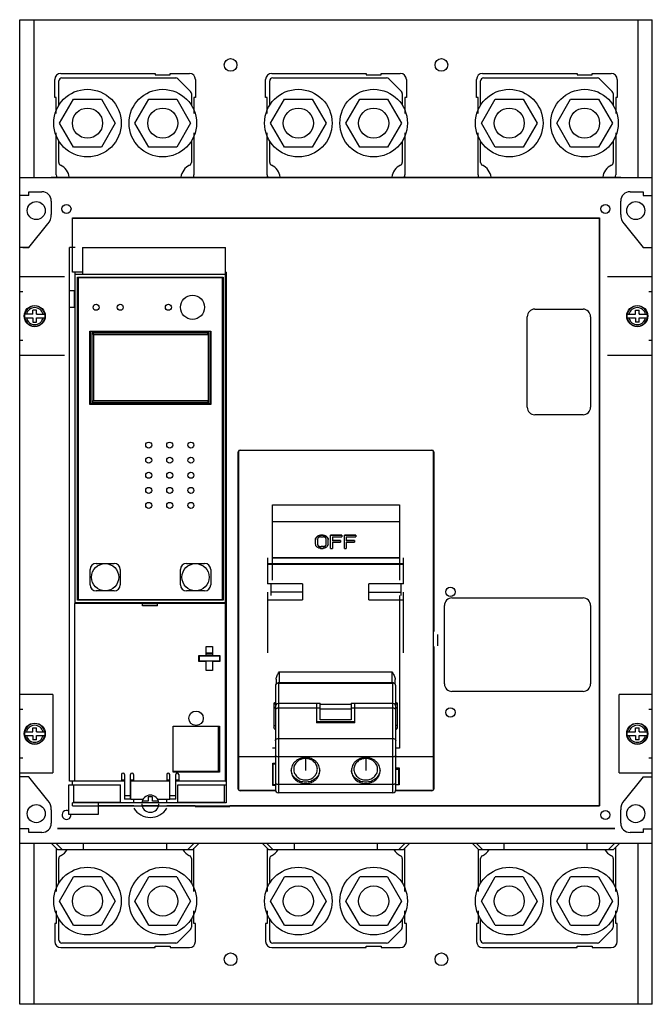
# Model space of a CAD drawing. Header units: millimetres. Extents: x 34 to 244, y 27 to 354.
import ezdxf

# ---------------------------------------------------------------- set-up
doc = ezdxf.new("R2010")
doc.units = ezdxf.units.MM
doc.header["$LTSCALE"] = 25.021264
doc.layers.get('0').update_dxf_attribs({"linetype": 'CONTINUOUS'})
doc.layers.add('INTFCLR_48331', color=7, linetype='CONTINUOUS')

msp = doc.modelspace()

# ---------------------------------------------------------------- linework, layer by layer
at = {"color": 7, "linetype": 'Continuous'}
for p, q in [((34.23, 27.48), (34.23, 354.01)), ((34.23, 354.01), (244.23, 354.01)), ((38.92, 354.01), (38.92, 301.71)), ((239.53, 301.71), (239.53, 354.01)), ((244.23, 27.48), (244.23, 354.01)), ((45.88, 328.21), (45.88, 334.21)), ((47.23, 325.67), (47.23, 333.71)), ((47.88, 336.21), (79.23, 336.21)), ((48.23, 334.71), (86.02, 334.71)), ((79.23, 336.21), (79.23, 335.71)), ((79.23, 335.71), (84.23, 335.71)), ((84.23, 335.71), (84.23, 336.21)), ((84.23, 336.21), (90.58, 336.21)), ((86.73, 334.42), (90.94, 330.21)), ((92.58, 334.21), (92.58, 328.21)), ((115.88, 328.21), (115.88, 334.21)), ((117.23, 325.67), (117.23, 333.71)), ((117.88, 336.21), (149.23, 336.21)), ((118.23, 334.71), (156.02, 334.71)), ((149.23, 336.21), (149.23, 335.71)), ((149.23, 335.71), (154.23, 335.71)), ((154.23, 335.71), (154.23, 336.21)), ((154.23, 336.21), (160.58, 336.21)), ((156.73, 334.42), (160.94, 330.21)), ((162.58, 334.21), (162.58, 328.21)), ((185.88, 328.21), (185.88, 334.21)), ((187.23, 325.67), (187.23, 333.71)), ((187.88, 336.21), (219.23, 336.21)), ((188.23, 334.71), (226.02, 334.71)), ((219.23, 336.21), (219.23, 335.71)), ((219.23, 335.71), (224.23, 335.71)), ((224.23, 335.71), (224.23, 336.21)), ((224.23, 336.21), (230.58, 336.21)), ((226.73, 334.42), (230.94, 330.21)), ((232.58, 334.21), (232.58, 328.21)), ((46.38, 328.21), (45.88, 328.21)), ((46.38, 322.92), (46.38, 328.21)), ((47.49, 319.71), (52.11, 327.71)), ((52.11, 327.71), (61.35, 327.71)), ((61.35, 327.71), (65.97, 319.71)), ((72.49, 319.71), (77.11, 327.71)), ((77.11, 327.71), (86.35, 327.71)), ((86.35, 327.71), (90.97, 319.71)), ((91.23, 329.5), (91.23, 325.67)), ((92.08, 328.21), (92.08, 322.92)), ((92.58, 328.21), (92.08, 328.21)), ((116.38, 328.21), (115.88, 328.21)), ((116.38, 322.92), (116.38, 328.21)), ((117.49, 319.71), (122.11, 327.71)), ((122.11, 327.71), (131.35, 327.71)), ((131.35, 327.71), (135.97, 319.71)), ((142.49, 319.71), (147.11, 327.71)), ((147.11, 327.71), (156.35, 327.71)), ((156.35, 327.71), (160.97, 319.71)), ((161.23, 329.5), (161.23, 325.67)), ((162.08, 328.21), (162.08, 322.92)), ((162.58, 328.21), (162.08, 328.21)), ((186.38, 328.21), (185.88, 328.21)), ((186.38, 322.92), (186.38, 328.21)), ((187.49, 319.71), (192.11, 327.71)), ((192.11, 327.71), (201.35, 327.71)), ((201.35, 327.71), (205.97, 319.71)), ((212.5, 319.71), (217.11, 327.71)), ((217.11, 327.71), (226.35, 327.71)), ((226.35, 327.71), (230.97, 319.71)), ((231.23, 329.5), (231.23, 325.67)), ((232.08, 328.21), (232.08, 322.92)), ((232.58, 328.21), (232.08, 328.21)), ((52.11, 311.71), (47.49, 319.71)), ((65.97, 319.71), (61.35, 311.71)), ((77.11, 311.71), (72.49, 319.71)), ((90.97, 319.71), (86.35, 311.71)), ((122.11, 311.71), (117.49, 319.71)), ((135.97, 319.71), (131.35, 311.71)), ((147.11, 311.71), (142.49, 319.71)), ((160.97, 319.71), (156.35, 311.71)), ((192.11, 311.71), (187.49, 319.71)), ((205.97, 319.71), (201.35, 311.71)), ((217.11, 311.71), (212.5, 319.71)), ((230.97, 319.71), (226.35, 311.71)), ((46.38, 302.59), (46.38, 316.51)), ((47.23, 306.67), (47.23, 313.76)), ((91.23, 313.76), (91.23, 306.67)), ((92.08, 316.51), (92.08, 302.59)), ((116.38, 302.59), (116.38, 316.51)), ((117.23, 306.67), (117.23, 313.76)), ((161.23, 313.76), (161.23, 306.67)), ((162.08, 316.51), (162.08, 302.59)), ((186.38, 302.59), (186.38, 316.51)), ((187.23, 306.67), (187.23, 313.76)), ((231.23, 313.76), (231.23, 306.67)), ((232.08, 316.51), (232.08, 302.59)), ((61.35, 311.71), (52.11, 311.71)), ((86.35, 311.71), (77.11, 311.71)), ((131.35, 311.71), (122.11, 311.71)), ((156.35, 311.71), (147.11, 311.71)), ((201.35, 311.71), (192.11, 311.71)), ((226.35, 311.71), (217.11, 311.71)), ((34.23, 301.71), (244.23, 301.71)), ((44.72, 301.77), (233.72, 301.77)), ((37.24, 295.71), (34.23, 295.71)), ((37.24, 295.71), (37.24, 296.96)), ((37.24, 296.96), (41.63, 296.96)), ((236.83, 296.96), (241.22, 296.96)), ((241.22, 296.96), (241.22, 295.71)), ((241.22, 295.71), (244.23, 295.71)), ((44.73, 293.86), (44.73, 289.46)), ((233.73, 289.46), (233.73, 293.86)), ((51.73, 278.47), (51.73, 288.26)), ((51.78, 288.21), (51.73, 288.26)), ((51.73, 288.26), (226.72, 288.26)), ((51.78, 270.29), (51.78, 288.21)), ((51.78, 288.21), (226.67, 288.21)), ((226.67, 288.21), (226.72, 288.26)), ((226.67, 93.33), (226.67, 288.21)), ((226.72, 288.26), (226.72, 93.27)), ((37.22, 278.52), (43.6, 286.37)), ((37.23, 278.46), (43.61, 286.31)), ((234.85, 286.31), (241.23, 278.46)), ((37.23, 278.46), (34.23, 278.46)), ((35.32, 278.52), (37.22, 278.52)), ((50.8, 101.47), (50.8, 278.47)), ((52.6, 278.47), (50.8, 278.47)), ((55.1, 278.47), (55.1, 269.47)), ((55.1, 278.47), (102.6, 278.47)), ((102.6, 101.48), (102.6, 278.47)), ((241.22, 278.52), (243.12, 278.52)), ((241.23, 278.46), (244.23, 278.46)), ((49.15, 268.71), (34.23, 268.71)), ((51.78, 270.29), (51.73, 270.29)), ((55.1, 270.29), (51.78, 270.29)), ((52.6, 160.38), (52.6, 270.29)), ((102.6, 269.47), (52.6, 269.47)), ((53.4, 161.48), (53.4, 268.58)), ((53.4, 268.58), (101.8, 268.58)), ((53.6, 268.38), (53.6, 161.68)), ((101.6, 268.38), (53.6, 268.38)), ((101.6, 161.68), (101.6, 268.38)), ((101.8, 268.58), (101.8, 161.48)), ((102.73, 270.29), (102.6, 270.29)), ((102.73, 270.29), (102.73, 94.26)), ((244.23, 268.71), (229.31, 268.71)), ((35.32, 263.71), (34.23, 263.71)), ((50.8, 264.17), (52.6, 264.17)), ((52.45, 258.82), (52.45, 263.82)), ((52.6, 263.82), (52.45, 263.82)), ((102.6, 264.17), (102.73, 264.17)), ((102.73, 263.82), (102.6, 263.82)), ((244.23, 263.71), (243.12, 263.71)), ((50.8, 258.67), (52.6, 258.67)), ((52.45, 258.82), (52.6, 258.82)), ((102.6, 258.82), (102.73, 258.82)), ((102.6, 258.67), (102.73, 258.67)), ((205.22, 258.02), (221.22, 258.02)), ((38.63, 256.31), (35.85, 256.31)), ((35.85, 255.11), (38.63, 255.11)), ((38.63, 256.31), (38.63, 257.72)), ((39.83, 257.72), (38.63, 257.72)), ((38.63, 255.11), (38.63, 253.71)), ((39.83, 256.31), (39.83, 257.72)), ((39.83, 256.31), (42.61, 256.31)), ((39.83, 253.71), (39.83, 255.11)), ((39.83, 255.11), (42.61, 255.11)), ((202.72, 225.52), (202.72, 255.52)), ((223.72, 255.52), (223.72, 225.52)), ((235.85, 256.31), (238.63, 256.31)), ((235.85, 255.11), (238.63, 255.11)), ((238.63, 257.72), (239.83, 257.72)), ((238.63, 256.31), (238.63, 257.72)), ((238.63, 255.11), (238.63, 253.71)), ((239.83, 256.31), (239.83, 257.72)), ((239.83, 256.31), (242.61, 256.31)), ((239.83, 255.11), (242.61, 255.11)), ((239.83, 253.71), (239.83, 255.11)), ((38.63, 253.71), (39.83, 253.71)), ((239.83, 253.71), (238.63, 253.71)), ((57.5, 226.45), (57.5, 250.7)), ((57.5, 250.7), (97.7, 250.7)), ((57.7, 226.71), (57.7, 250.61)), ((57.7, 250.61), (97.5, 250.61)), ((58.2, 250.11), (58.2, 227.21)), ((58.7, 249.61), (58.2, 250.11)), ((97, 250.11), (58.2, 250.11)), ((58.7, 249.61), (58.7, 227.71)), ((58.7, 249.61), (96.8, 249.61)), ((96.5, 249.61), (97, 250.11)), ((96.8, 249.61), (96.8, 227.71)), ((97, 227.21), (97, 250.11)), ((97.5, 250.61), (97.5, 226.71)), ((97.7, 250.7), (97.7, 226.45)), ((34.23, 247.71), (35.32, 247.71)), ((243.12, 247.71), (244.23, 247.71)), ((34.23, 242.71), (49.15, 242.71)), ((229.31, 242.71), (244.23, 242.71)), ((97.7, 226.45), (57.5, 226.45)), ((97.5, 226.71), (57.7, 226.71)), ((58.7, 227.71), (58.2, 227.21)), ((58.2, 227.21), (97, 227.21)), ((58.7, 227.71), (96.8, 227.71)), ((96.5, 227.71), (97, 227.21)), ((221.22, 223.02), (205.22, 223.02)), ((106.78, 98.88), (106.78, 210.67)), ((106.87, 210.67), (106.78, 210.67)), ((106.87, 210.67), (106.87, 109.56)), ((107.38, 211.27), (107.38, 211.19)), ((107.38, 211.27), (171.07, 211.27)), ((171.07, 211.19), (107.38, 211.19)), ((171.07, 211.19), (171.07, 211.27)), ((171.67, 210.67), (171.58, 210.67)), ((171.58, 109.56), (171.58, 210.67)), ((171.67, 210.67), (171.67, 151.07)), ((118.12, 168.1), (118.12, 193.13)), ((118.12, 193.13), (160.29, 193.13)), ((160.29, 193.13), (160.29, 168.1)), ((118.12, 187.56), (160.29, 187.56)), ((134.11, 183.06), (134.11, 182.95)), ((134.94, 183.06), (134.11, 183.06)), ((134.94, 182.95), (134.11, 182.95)), ((134.94, 182.95), (134.94, 183.06)), ((137.44, 178.7), (137.44, 183.06)), ((141.19, 183.06), (137.44, 183.06)), ((141.19, 182.95), (137.44, 182.95)), ((141.19, 183.06), (141.19, 182.51)), ((145.77, 183.06), (142.02, 183.06)), ((142.02, 178.7), (142.02, 183.06)), ((145.77, 182.95), (142.02, 182.95)), ((145.77, 183.06), (145.77, 182.51)), ((132.44, 180.13), (132.44, 181.53)), ((133.07, 181.6), (133.07, 180.2)), ((134.12, 182.51), (134.95, 182.51)), ((135.99, 180.2), (135.99, 181.6)), ((136.61, 180.18), (136.61, 181.6)), ((136.61, 180.2), (136.61, 180.18)), ((138.06, 182.51), (138.06, 181.2)), ((138.06, 182.51), (141.19, 182.51)), ((140.77, 181.33), (138.06, 181.33)), ((140.77, 181.2), (138.06, 181.2)), ((138.06, 180.77), (138.06, 178.7)), ((138.06, 180.77), (140.77, 180.77)), ((140.77, 181.33), (140.77, 180.77)), ((142.64, 182.51), (145.77, 182.51)), ((142.64, 182.51), (142.64, 181.2)), ((145.35, 181.33), (142.64, 181.33)), ((145.35, 181.2), (142.64, 181.2)), ((142.64, 180.77), (145.35, 180.77)), ((142.64, 180.77), (142.64, 178.7)), ((145.35, 181.33), (145.35, 180.77)), ((134.11, 178.7), (134.94, 178.7)), ((135.09, 179.27), (134.26, 179.27)), ((134.26, 179.27), (134.26, 179.18)), ((135.09, 179.18), (134.26, 179.18)), ((135.09, 179.18), (135.09, 179.27)), ((137.44, 178.7), (138.06, 178.7)), ((142.02, 178.7), (142.64, 178.7)), ((59.58, 173.68), (65.63, 173.68)), ((89.58, 173.68), (95.63, 173.68)), ((116.53, 175.5), (116.53, 166.94)), ((116.53, 173.62), (161.68, 173.62)), ((116.53, 173.45), (161.68, 173.45)), ((160.29, 175.54), (118.12, 175.54)), ((118.12, 175.5), (160.29, 175.5)), ((161.68, 166.94), (161.68, 175.5)), ((57.58, 166.58), (57.58, 171.68)), ((67.63, 171.68), (67.63, 166.58)), ((87.58, 166.58), (87.58, 171.68)), ((97.63, 171.68), (97.63, 166.58)), ((128.11, 166.94), (116.53, 166.94)), ((117.71, 163.06), (117.71, 166.94)), ((128.11, 166.94), (128.11, 161.63)), ((161.68, 166.94), (150.11, 166.94)), ((150.11, 161.63), (150.11, 166.94)), ((160.7, 166.94), (160.7, 163.06)), ((65.63, 164.58), (59.58, 164.58)), ((95.63, 164.58), (89.58, 164.58)), ((116.53, 164.17), (116.53, 144.09)), ((128.11, 164.17), (117.71, 164.17)), ((150.11, 164.17), (160.7, 164.17)), ((161.68, 144.09), (161.68, 164.17)), ((52.53, 101.48), (52.53, 160.38)), ((75.03, 160.38), (52.53, 160.38)), ((102.6, 160.58), (52.6, 160.58)), ((101.8, 161.48), (53.4, 161.48)), ((53.6, 161.68), (101.6, 161.68)), ((75.02, 160.38), (80.02, 160.38)), ((75.03, 159.58), (75.03, 160.38)), ((80.03, 159.58), (80.03, 160.38)), ((102.53, 160.38), (80.03, 160.38)), ((102.53, 101.48), (102.53, 160.38)), ((116.53, 161.63), (128.11, 161.63)), ((150.11, 161.63), (161.68, 161.63)), ((160.29, 163.06), (160.29, 112.47)), ((177.72, 162.23), (221.22, 162.23)), ((80.03, 159.58), (75.03, 159.58)), ((102.53, 159.16), (102.6, 159.16)), ((102.53, 158.95), (102.6, 158.95)), ((175.22, 133.77), (175.22, 159.73)), ((223.72, 159.73), (223.72, 133.77)), ((173.08, 146.39), (173.08, 150.14)), ((96.18, 143.16), (96.18, 146.16)), ((96.18, 146.16), (98.18, 146.16)), ((98.18, 143.92), (96.18, 143.92)), ((98.18, 143.7), (96.18, 143.7)), ((98.18, 146.16), (98.18, 143.16)), ((171.67, 146.18), (171.67, 98.88)), ((93.73, 141.16), (93.73, 143.16)), ((93.73, 143.16), (96.18, 143.16)), ((96.18, 141.16), (93.73, 141.16)), ((93.75, 143.16), (93.75, 141.5)), ((100.63, 141.31), (93.75, 141.31)), ((93.95, 141.31), (93.95, 143.01)), ((93.95, 143.01), (100.55, 143.01)), ((98.18, 143.2), (96.18, 143.2)), ((96.18, 138.16), (96.18, 141.16)), ((98.18, 143.16), (100.63, 143.16)), ((98.18, 141.16), (98.18, 138.16)), ((100.63, 141.16), (98.18, 141.16)), ((100.55, 143.01), (100.55, 141.31)), ((100.63, 143.16), (100.63, 141.16)), ((102.6, 141.5), (102.53, 141.5)), ((102.6, 141.31), (102.53, 141.31)), ((98.18, 138.16), (96.18, 138.16)), ((120.36, 137.69), (157.86, 137.69)), ((120.36, 137.69), (120.36, 133.99)), ((157.86, 133.99), (157.86, 137.69)), ((119.36, 135.25), (119.36, 133.67)), ((120.11, 133.99), (158.11, 133.99)), ((120.11, 133.99), (120.11, 97.63)), ((157.86, 134.14), (120.36, 134.14)), ((158.11, 97.63), (158.11, 133.99)), ((158.86, 133.67), (158.86, 135.25)), ((119.11, 133.09), (119.11, 98.64)), ((159.11, 98.63), (159.11, 133.09)), ((221.22, 131.27), (177.72, 131.27)), ((45.23, 130.21), (34.23, 130.21)), ((45.23, 130.21), (45.23, 104.21)), ((244.23, 130.21), (233.23, 130.21)), ((233.23, 104.21), (233.23, 130.21)), ((35.32, 125.21), (34.23, 125.21)), ((118.61, 127.35), (118.61, 119.19)), ((132.76, 127.22), (120.11, 127.22)), ((132.76, 125.71), (120.11, 125.71)), ((132.76, 127.33), (134, 127.33)), ((132.76, 127.32), (132.76, 120.84)), ((134, 125.69), (132.76, 125.69)), ((134, 121.87), (134, 127.32)), ((134, 127.01), (144.21, 127.01)), ((144.21, 125.37), (134, 125.37)), ((144.21, 127.33), (145.46, 127.33)), ((144.21, 127.32), (144.21, 121.87)), ((145.46, 125.69), (144.21, 125.69)), ((145.46, 120.84), (145.46, 127.32)), ((158.11, 127.22), (145.46, 127.22)), ((158.11, 125.71), (145.46, 125.71)), ((159.61, 119.19), (159.61, 127.35)), ((244.23, 125.21), (243.12, 125.21)), ((145.46, 121.12), (132.76, 121.12)), ((145.46, 120.84), (132.76, 120.84)), ((144.21, 121.87), (134, 121.87)), ((35.85, 117.81), (38.63, 117.81)), ((38.63, 117.81), (38.63, 119.22)), ((38.63, 119.22), (39.83, 119.22)), ((39.83, 117.81), (39.83, 119.22)), ((39.83, 117.81), (42.61, 117.81)), ((85.23, 119.78), (100.53, 119.78)), ((85.23, 104.48), (85.23, 119.78)), ((100.23, 104.78), (100.23, 119.78)), ((100.53, 119.78), (100.53, 104.48)), ((235.85, 117.81), (238.63, 117.81)), ((238.63, 119.22), (239.83, 119.22)), ((238.63, 117.81), (238.63, 119.22)), ((239.83, 117.81), (239.83, 119.22)), ((239.83, 117.81), (242.61, 117.81)), ((35.85, 116.61), (38.63, 116.61)), ((38.63, 116.61), (38.63, 115.21)), ((39.83, 115.21), (38.63, 115.21)), ((39.83, 115.21), (39.83, 116.61)), ((39.83, 116.61), (42.61, 116.61)), ((120.11, 115.62), (158.11, 115.62)), ((235.85, 116.61), (238.63, 116.61)), ((238.63, 116.61), (238.63, 115.21)), ((239.83, 115.21), (238.63, 115.21)), ((239.83, 116.61), (242.61, 116.61)), ((239.83, 115.21), (239.83, 116.61)), ((119.11, 112.47), (118.12, 112.47)), ((160.29, 112.47), (159.11, 112.47)), ((34.23, 109.21), (35.32, 109.21)), ((106.85, 109.55), (106.84, 98.88)), ((106.85, 109.55), (106.87, 109.56)), ((119.11, 109.55), (106.85, 109.55)), ((119.11, 109.56), (106.87, 109.56)), ((158.11, 109.54), (120.11, 109.54)), ((171.58, 109.56), (159.11, 109.56)), ((171.59, 109.55), (159.11, 109.55)), ((171.6, 98.88), (171.59, 109.55)), ((243.12, 109.21), (244.23, 109.21)), ((85.23, 104.78), (100.23, 104.78)), ((118.21, 107.49), (119.11, 107.49)), ((118.22, 100.04), (118.21, 107.49)), ((118.35, 107.23), (119.11, 107.23)), ((118.36, 100.32), (118.35, 107.23)), ((159.11, 105.94), (160.22, 105.94)), ((159.11, 105.52), (160.07, 105.52)), ((159.61, 105.52), (159.61, 105.94)), ((160.07, 100.32), (160.07, 105.52)), ((160.22, 105.94), (160.22, 100.28)), ((34.23, 104.21), (45.23, 104.21)), ((37.23, 102.96), (34.23, 102.96)), ((43.61, 95.12), (37.23, 102.96)), ((52.53, 101.47), (50.8, 101.47)), ((51.73, 100.22), (51.73, 101.47)), ((68.03, 101.48), (52.53, 101.48)), ((68.03, 103.68), (68.03, 101.48)), ((68.03, 101.98), (69.03, 101.98)), ((69.03, 101.47), (68.03, 101.47)), ((69.03, 103.68), (69.03, 95.48)), ((71.03, 95.48), (71.03, 103.68)), ((71.03, 101.98), (72.03, 101.98)), ((71.18, 101.47), (71.03, 101.47)), ((84.03, 101.48), (71.18, 101.48)), ((71.18, 95.47), (71.18, 101.48)), ((72.03, 103.68), (72.03, 101.48)), ((83.03, 101.48), (72.03, 101.48)), ((83.03, 103.68), (83.03, 101.48)), ((83.03, 101.98), (84.03, 101.98)), ((84.03, 95.47), (84.03, 103.68)), ((100.53, 104.48), (85.23, 104.48)), ((86.03, 95.48), (86.03, 103.68)), ((86.03, 101.98), (87.03, 101.98)), ((87.03, 101.47), (86.03, 101.47)), ((87.03, 103.68), (87.03, 101.48)), ((102.53, 101.48), (87.03, 101.48)), ((102.53, 101.98), (102.6, 101.98)), ((102.53, 101.47), (102.73, 101.47)), ((118.36, 101.32), (118.22, 101.32)), ((160.22, 101.32), (160.07, 101.32)), ((233.23, 104.21), (244.23, 104.21)), ((241.23, 102.96), (234.85, 95.12)), ((241.23, 102.96), (244.23, 102.96)), ((50.53, 100.22), (67.73, 100.22)), ((50.53, 90.42), (50.53, 100.22)), ((52.23, 94.42), (52.23, 100.22)), ((67.73, 94.42), (67.73, 100.22)), ((86.73, 100.22), (102.73, 100.22)), ((86.73, 94.42), (86.73, 100.22)), ((102.23, 94.42), (102.23, 100.22)), ((106.78, 98.88), (106.84, 98.88)), ((119.2, 98.35), (107.38, 98.35)), ((107.38, 98.35), (107.38, 98.28)), ((119.22, 98.28), (107.38, 98.28)), ((119.11, 100.04), (118.22, 100.04)), ((119.11, 100.32), (118.36, 100.32)), ((120.11, 100.48), (158.11, 100.48)), ((171.07, 98.28), (158.99, 98.28)), ((160.07, 100.32), (159.11, 100.32)), ((160.22, 100.28), (159.11, 100.28)), ((171.07, 98.35), (159.11, 98.35)), ((171.07, 98.28), (171.07, 98.35)), ((171.6, 98.88), (171.67, 98.88)), ((69.03, 96.73), (71.03, 96.73)), ((71.03, 95.48), (69.03, 95.48)), ((71.18, 95.47), (75.15, 95.47)), ((72.1, 94.26), (72.1, 95.47)), ((76.85, 94.82), (74.87, 94.82)), ((78.35, 96.32), (76.85, 96.32)), ((76.85, 96.32), (76.85, 94.82)), ((78.35, 94.82), (78.35, 96.32)), ((80.32, 94.82), (78.35, 94.82)), ((80.05, 95.47), (84.03, 95.47)), ((83.1, 94.26), (83.1, 95.47)), ((84.03, 96.73), (86.03, 96.73)), ((86.03, 95.48), (84.03, 95.48)), ((158.11, 97.63), (120.11, 97.63)), ((44.73, 91.96), (44.73, 87.56)), ((102.73, 94.26), (51.78, 94.26)), ((51.78, 93.33), (51.78, 94.26)), ((51.78, 93.33), (226.67, 93.33)), ((67.73, 94.42), (52.23, 94.42)), ((60.23, 94.42), (60.23, 90.42)), ((72.1, 93.27), (60.23, 93.27)), ((80.2, 93.27), (74.99, 93.27)), ((92.44, 93.27), (83.1, 93.27)), ((102.23, 94.42), (86.73, 94.42)), ((92.44, 94.26), (92.44, 94.42)), ((104.04, 92.92), (92.44, 92.92)), ((226.72, 93.27), (104.04, 93.27)), ((226.67, 93.33), (226.72, 93.27)), ((233.73, 87.56), (233.73, 91.96)), ((60.23, 90.42), (50.53, 90.42)), ((37.24, 85.71), (34.23, 85.71)), ((37.24, 84.46), (37.24, 85.71)), ((231.73, 85.78), (46.73, 85.78)), ((231.73, 85.73), (46.73, 85.73)), ((241.22, 85.71), (244.23, 85.71)), ((241.22, 85.71), (241.22, 84.46)), ((41.63, 84.46), (37.24, 84.46)), ((241.22, 84.46), (236.83, 84.46)), ((244.23, 80.81), (34.23, 80.81)), ((38.92, 80.81), (38.92, 27.48)), ((44.79, 80.81), (46.79, 78.81)), ((48.29, 78.81), (46.29, 80.81)), ((46.38, 79.22), (46.38, 64.93)), ((46.79, 78.81), (91.66, 78.81)), ((55.42, 78.81), (55.42, 80.81)), ((83.04, 78.81), (83.04, 80.81)), ((90.1, 78.81), (92.09, 80.81)), ((93.67, 80.81), (91.66, 78.81)), ((92.08, 64.93), (92.08, 79.23)), ((114.79, 80.81), (116.79, 78.81)), ((118.3, 78.81), (116.3, 80.81)), ((116.38, 79.22), (116.38, 64.93)), ((116.79, 78.81), (161.66, 78.81)), ((125.42, 78.81), (125.42, 80.81)), ((153.04, 78.81), (153.04, 80.81)), ((160.1, 78.81), (162.1, 80.81)), ((163.66, 80.81), (161.66, 78.81)), ((162.08, 64.93), (162.08, 79.23)), ((184.49, 80.81), (186.49, 78.81)), ((187.91, 78.81), (185.92, 80.81)), ((186.38, 78.92), (186.38, 64.93)), ((186.49, 78.81), (231.37, 78.81)), ((195.03, 78.81), (195.03, 80.81)), ((222.65, 78.81), (222.65, 80.81)), ((231.71, 80.81), (229.72, 78.81)), ((233.37, 80.81), (231.37, 78.81)), ((232.08, 64.93), (232.08, 79.53)), ((239.53, 27.48), (239.53, 80.81)), ((47.23, 67.68), (47.23, 75.86)), ((91.23, 75.86), (91.23, 67.68)), ((117.23, 67.68), (117.23, 75.86)), ((161.23, 75.86), (161.23, 67.68)), ((187.23, 67.68), (187.23, 75.86)), ((231.23, 75.86), (231.23, 67.68)), ((47.49, 61.72), (52.11, 69.72)), ((61.35, 69.72), (52.11, 69.72)), ((61.35, 69.72), (65.97, 61.72)), ((72.49, 61.72), (77.11, 69.72)), ((86.35, 69.72), (77.11, 69.72)), ((86.35, 69.72), (90.97, 61.72)), ((117.49, 61.72), (122.11, 69.72)), ((131.35, 69.72), (122.11, 69.72)), ((131.35, 69.72), (135.97, 61.72)), ((142.49, 61.72), (147.11, 69.72)), ((156.35, 69.72), (147.11, 69.72)), ((156.35, 69.72), (160.97, 61.72)), ((187.49, 61.72), (192.11, 69.72)), ((201.35, 69.72), (192.11, 69.72)), ((201.35, 69.72), (205.97, 61.72)), ((212.5, 61.72), (217.11, 69.72)), ((226.35, 69.72), (217.11, 69.72)), ((226.35, 69.72), (230.97, 61.72)), ((52.11, 53.72), (47.49, 61.72)), ((65.97, 61.72), (61.35, 53.72)), ((77.11, 53.72), (72.49, 61.72)), ((90.97, 61.72), (86.35, 53.72)), ((122.11, 53.72), (117.49, 61.72)), ((135.97, 61.72), (131.35, 53.72)), ((147.11, 53.72), (142.49, 61.72)), ((160.97, 61.72), (156.35, 53.72)), ((192.11, 53.72), (187.49, 61.72)), ((205.97, 61.72), (201.35, 53.72)), ((217.11, 53.72), (212.5, 61.72)), ((230.97, 61.72), (226.35, 53.72)), ((46.38, 58.52), (46.38, 54.31)), ((47.23, 48.81), (47.23, 55.77)), ((91.23, 55.77), (91.23, 53.02)), ((92.08, 54.31), (92.08, 58.52)), ((116.38, 58.52), (116.38, 54.31)), ((117.23, 48.81), (117.23, 55.77)), ((161.23, 55.77), (161.23, 53.02)), ((162.08, 54.31), (162.08, 58.52)), ((186.38, 58.52), (186.38, 54.31)), ((187.23, 48.81), (187.23, 55.77)), ((231.23, 55.77), (231.23, 53.02)), ((232.08, 54.31), (232.08, 58.52)), ((46.38, 54.31), (45.88, 54.31)), ((45.88, 54.31), (45.88, 48.31)), ((52.11, 53.72), (61.35, 53.72)), ((77.11, 53.72), (86.35, 53.72)), ((90.94, 52.32), (86.73, 48.11)), ((92.58, 54.31), (92.08, 54.31)), ((92.58, 48.31), (92.58, 54.31)), ((116.38, 54.31), (115.88, 54.31)), ((115.88, 54.31), (115.88, 48.31)), ((122.11, 53.72), (131.35, 53.72)), ((147.11, 53.72), (156.35, 53.72)), ((160.94, 52.32), (156.73, 48.11)), ((162.58, 54.31), (162.08, 54.31)), ((162.58, 48.31), (162.58, 54.31)), ((186.38, 54.31), (185.88, 54.31)), ((185.88, 54.31), (185.88, 48.31)), ((192.11, 53.72), (201.35, 53.72)), ((217.11, 53.72), (226.35, 53.72)), ((230.94, 52.32), (226.73, 48.11)), ((232.58, 54.31), (232.08, 54.31)), ((232.58, 48.31), (232.58, 54.31)), ((47.88, 46.31), (79.23, 46.31)), ((86.02, 47.81), (48.23, 47.81)), ((79.23, 46.81), (84.23, 46.81)), ((79.23, 46.31), (79.23, 46.81)), ((84.23, 46.81), (84.23, 46.31)), ((84.23, 46.31), (90.58, 46.31)), ((117.88, 46.31), (149.23, 46.31)), ((156.02, 47.81), (118.23, 47.81)), ((149.23, 46.81), (154.23, 46.81)), ((149.23, 46.31), (149.23, 46.81)), ((154.23, 46.81), (154.23, 46.31)), ((154.23, 46.31), (160.58, 46.31)), ((187.88, 46.31), (219.23, 46.31)), ((226.02, 47.81), (188.23, 47.81)), ((219.23, 46.81), (224.23, 46.81)), ((219.23, 46.31), (219.23, 46.81)), ((224.23, 46.81), (224.23, 46.31)), ((224.23, 46.31), (230.58, 46.31)), ((244.23, 27.48), (34.23, 27.48))]:
    msp.add_line(p, q, dxfattribs=at)
for centre, radius in [((104.23, 339.01), 2.1), ((174.23, 339.01), 2.1), ((56.73, 319.71), 11.21), ((81.73, 319.71), 11.21), ((126.73, 319.71), 11.21), ((151.73, 319.71), 11.21), ((196.73, 319.71), 11.21), ((221.73, 319.71), 11.21), ((56.73, 319.71), 5), ((81.73, 319.71), 5), ((126.73, 319.71), 5), ((151.73, 319.71), 5), ((196.73, 319.71), 5), ((221.73, 319.71), 5), ((39.73, 290.71), 3), ((49.77, 291.27), 1.5), ((228.67, 291.27), 1.5), ((238.73, 290.71), 3), ((91.6, 258.63), 4), ((39.23, 255.71), 3.51), ((59.6, 258.63), 1), ((67.6, 258.63), 1), ((83.6, 258.63), 1), ((239.23, 255.71), 3.51), ((77.05, 212.93), 1), ((84.05, 212.93), 1), ((91.05, 212.93), 1), ((77.05, 207.93), 1), ((84.05, 207.93), 1), ((91.05, 207.93), 1), ((77.05, 202.93), 1), ((84.05, 202.93), 1), ((91.05, 202.93), 1), ((77.05, 197.93), 1), ((84.05, 197.93), 1), ((91.05, 197.93), 1), ((77.05, 192.93), 1), ((84.05, 192.93), 1), ((91.05, 192.93), 1), ((62.6, 169.13), 4.5), ((92.6, 169.13), 4.5), ((177.22, 164.27), 1.57), ((92.77, 122.35), 2.4), ((177.22, 124.27), 1.57), ((39.23, 117.21), 3.51), ((239.23, 117.21), 3.51), ((39.73, 90.72), 3), ((228.67, 90.27), 1.5), ((238.73, 90.72), 3), ((56.73, 61.72), 11.21), ((81.73, 61.72), 11.21), ((126.73, 61.72), 11.21), ((151.73, 61.72), 11.21), ((196.73, 61.72), 11.21), ((221.73, 61.72), 11.21), ((56.73, 61.72), 5), ((81.73, 61.72), 5), ((126.73, 61.72), 5), ((151.73, 61.72), 5), ((196.73, 61.72), 5), ((221.73, 61.72), 5), ((104.23, 42.42), 2.1), ((174.23, 42.42), 2.1)]:
    msp.add_circle(centre, radius, dxfattribs=at)
for centre, radius, start, end in [((47.88, 334.21), 2, 90, 180), ((48.23, 333.71), 1, 90, 180), ((86.02, 333.71), 1, 44.7651, 90), ((90.58, 334.21), 2, 0, 90), ((117.88, 334.21), 2, 90, 180), ((118.23, 333.71), 1, 90, 180), ((156.02, 333.71), 1, 44.7651, 90), ((160.58, 334.21), 2, 0, 90), ((187.88, 334.21), 2, 90, 180), ((188.23, 333.71), 1, 90, 180), ((226.02, 333.71), 1, 44.7651, 90), ((230.58, 334.21), 2, 0, 90), ((90.23, 329.5), 1, 0, 44.7651), ((160.23, 329.5), 1, 0, 44.7651), ((230.23, 329.5), 1, 0, 44.7651), ((48.23, 306.67), 1, 180, 245.1654), ((45.73, 301.21), 5, 6.4974, 65.4059), ((92.73, 301.21), 5, 114.5941, 173.5026), ((90.23, 306.67), 1, 294.8346, 360), ((118.23, 306.67), 1, 180, 245.1654), ((115.73, 301.21), 5, 6.4974, 65.4059), ((162.73, 301.21), 5, 114.5941, 173.5026), ((160.23, 306.67), 1, 294.8346, 360), ((188.23, 306.67), 1, 180, 245.1654), ((185.73, 301.21), 5, 6.4974, 65.4059), ((232.73, 301.21), 5, 114.5941, 173.5026), ((230.23, 306.67), 1, 294.8346, 360), ((48.38, 302.59), 2, 180, 204.2415), ((90.08, 302.59), 2, 335.7585, 360), ((118.38, 302.59), 2, 180, 204.2415), ((160.08, 302.59), 2, 335.7585, 360), ((188.38, 302.59), 2, 180, 204.2415), ((230.08, 302.59), 2, 335.7585, 360), ((41.63, 293.86), 3.1, 0, 90), ((236.83, 293.86), 3.1, 90, 180), ((39.73, 289.46), 5, 320.8848, 360), ((238.73, 289.46), 5, 180, 219.1152), ((39.23, 255.71), 3.36, 10.274, 169.726), ((39.23, 255.71), 2.82, 90.0003, 167.7328), ((39.23, 255.71), 2.82, 12.2674, 90.0003), ((205.22, 255.52), 2.5, 90, 180), ((221.22, 255.52), 2.5, 0, 90), ((239.23, 255.71), 3.36, 10.274, 169.726), ((239.23, 255.71), 2.82, 12.2675, 167.7325), ((39.23, 255.71), 3.43, 169.9265, 190.0735), ((39.23, 255.71), 3.36, 190.274, 349.726), ((39.23, 255.71), 2.82, 192.2673, 269.9997), ((39.23, 255.71), 1, 126.86, 143.1203), ((39.23, 255.72), 1, 216.8798, 233.1401), ((39.23, 255.71), 2.82, 269.9997, 347.7326), ((39.23, 255.71), 1, 36.8708, 53.1282), ((39.23, 255.72), 1, 306.8717, 323.129), ((39.23, 255.71), 3.43, 349.9265, 10.0735), ((239.23, 255.71), 3.43, 169.9265, 190.0719), ((239.23, 255.71), 3.36, 190.274, 349.726), ((239.23, 255.71), 2.82, 192.2675, 347.7325), ((239.23, 255.71), 1, 126.86, 143.1203), ((239.23, 255.72), 1, 216.8798, 233.1401), ((239.23, 255.71), 1, 36.8708, 53.1282), ((239.23, 255.72), 1, 306.8717, 323.129), ((239.23, 255.71), 3.43, 349.9265, 10.0719), ((205.22, 225.52), 2.5, 180, 270), ((221.22, 225.52), 2.5, 270, 360), ((107.38, 210.67), 0.6, 90, 180), ((107.38, 210.67), 0.513, 90, 180), ((171.07, 210.67), 0.6, 0, 90), ((171.07, 210.67), 0.513, 0, 90), ((134.11, 181.03), 1.92, 90.0041, 93.243), ((134.91, 180.99), 1.95, 85.4167, 89.1118), ((133.69, 181.63), 1.25, 179.9993, 184.4046), ((135.33, 180.18), 1.28, 356.426, 359.9943), ((59.58, 171.68), 2, 90, 180), ((65.63, 171.68), 2, 0, 90), ((89.58, 171.68), 2, 90, 180), ((95.63, 171.68), 2, 0, 90), ((59.58, 166.58), 2, 180, 270), ((65.63, 166.58), 2, 270, 360), ((89.58, 166.58), 2, 180, 270), ((95.63, 166.58), 2, 270, 360), ((177.72, 159.73), 2.5, 90, 180), ((221.22, 159.73), 2.5, 0, 90), ((121.29, 135.25), 1.94, 179.1131, 180.0058), ((120.3, 133.15), 0.975, 122.6605, 134.003), ((120.36, 133.01), 1.13, 90.0121, 104.6736), ((157.86, 133.01), 1.13, 75.3264, 89.9879), ((157.92, 133.15), 0.975, 45.9971, 57.3395), ((177.72, 133.77), 2.5, 180, 270), ((221.22, 133.77), 2.5, 270, 360), ((118.33, 95.88), 31.12, 88.5713, 89.496), ((120.11, 126.22), 1, 90, 180), ((158.11, 126.22), 1, 0, 90), ((159.86, 97.03), 29.97, 90.4864, 91.4466), ((160.25, 126.78), 1.35, 211.9778, 214.9263), ((39.23, 117.21), 3.43, 169.9265, 190.0719), ((39.23, 117.21), 3.36, 10.274, 169.726), ((39.23, 117.21), 2.82, 12.2679, 167.7325), ((39.23, 117.21), 1, 126.8699, 143.1301), ((39.23, 117.21), 1, 36.8699, 53.1301), ((39.23, 117.21), 3.43, 349.9265, 10.0719), ((121.8, 121.1), 3.72, 221.6855, 222.4121), ((121.97, 121.25), 3.95, 222.4167, 223.5559), ((156.06, 121.43), 4.21, 316.3605, 317.4453), ((239.23, 117.21), 3.43, 169.9265, 190.0719), ((239.23, 117.21), 3.36, 10.274, 169.726), ((239.23, 117.21), 2.82, 12.2675, 167.7325), ((239.23, 117.21), 1, 126.8613, 143.1205), ((239.23, 117.22), 1, 36.8722, 53.1404), ((239.23, 117.21), 3.43, 349.9265, 10.0719), ((39.23, 117.21), 3.36, 190.274, 349.726), ((39.23, 117.21), 2.82, 192.2675, 347.7321), ((39.23, 117.21), 1, 216.8699, 233.1301), ((39.23, 117.21), 1, 306.8699, 323.1301), ((239.23, 117.21), 3.36, 190.274, 349.726), ((239.23, 117.21), 2.82, 192.2675, 347.7325), ((239.23, 117.21), 0.998, 216.8654, 233.1527), ((239.23, 117.22), 1, 306.8742, 323.1131), ((68.53, 103.68), 0.5, 0, 180), ((71.53, 103.68), 0.5, 0, 180), ((83.53, 103.68), 0.5, 0, 180), ((86.53, 103.68), 0.5, 0, 180), ((107.38, 98.88), 0.6, 180, 270), ((120.11, 98.63), 1, 180, 270), ((158.11, 98.63), 1, 270, 360), ((171.07, 98.88), 0.6, 270, 360), ((39.73, 91.96), 5, 0, 39.1152), ((77.6, 94.02), 2.85, 4.8707, 175.1293), ((238.73, 91.96), 5, 140.8848, 180), ((49.77, 90.27), 1.5, 57.6487, 6.6453), ((77.6, 95.97), 6.5, 212.1615, 327.8385), ((77.6, 94.02), 2.85, 180, 360), ((41.63, 87.56), 3.1, 270, 360), ((236.83, 87.56), 3.1, 180, 270), ((45.73, 81.31), 5, 294.5941, 329.4774), ((92.73, 81.31), 5, 210.5226, 245.4059), ((115.73, 81.31), 5, 294.5941, 329.4774), ((162.73, 81.31), 5, 210.5226, 245.4059), ((185.73, 81.31), 5, 294.5941, 329.4774), ((232.73, 81.31), 5, 210.5226, 245.4059), ((48.23, 75.86), 1, 114.8346, 180), ((90.23, 75.86), 1, 0, 65.1654), ((118.23, 75.86), 1, 114.8346, 180), ((160.23, 75.86), 1, 0, 65.1654), ((188.23, 75.86), 1, 114.8346, 180), ((230.23, 75.86), 1, 0, 65.1654), ((90.23, 53.02), 1, 315.2349, 360), ((160.23, 53.02), 1, 315.2349, 360), ((230.23, 53.02), 1, 315.2349, 360), ((47.88, 48.31), 2, 180, 270), ((48.23, 48.81), 1, 180, 270), ((86.02, 48.81), 1, 270, 315.2349), ((90.58, 48.31), 2, 270, 360), ((117.88, 48.31), 2, 180, 270), ((118.23, 48.81), 1, 180, 270), ((156.02, 48.81), 1, 270, 315.2349), ((160.58, 48.31), 2, 270, 360), ((187.88, 48.31), 2, 180, 270), ((188.23, 48.81), 1, 180, 270), ((226.02, 48.81), 1, 270, 315.2349), ((230.58, 48.31), 2, 270, 360)]:
    msp.add_arc(centre, radius, start, end, dxfattribs=at)
for centre, major_axis, ratio, start_param, end_param in [((120.11, 133.09), (1, 0), 0.904181, 1.570796, 3.141593), ((158.11, 133.09), (1, 0), 0.904181, 0, 1.570796), ((107.38, 98.88), (0, 0.533), 1, 1.570186, 3.141593), ((171.07, 98.88), (0, 0.533), 1, -3.141593, -1.570186)]:
    msp.add_ellipse(centre, major_axis=major_axis, ratio=ratio, start_param=start_param, end_param=end_param, dxfattribs=at)
for points, knots in [([(132.44, 181.63), (132.44, 181.82), (132.53, 182.21), (132.91, 182.68), (133.47, 182.99), (133.89, 183.06), (134.11, 183.06)], [0, 0, 0, 0, 0.233058, 0.475637, 0.732673, 1, 1, 1, 1]), ([(132.44, 181.62), (132.46, 181.79), (132.57, 182.14), (132.92, 182.56), (133.42, 182.85), (133.8, 182.93), (134, 182.94)], [0, 0, 0, 0, 0.23373, 0.477506, 0.734059, 1, 1, 1, 1]), ([(134.94, 183.06), (135.16, 183.06), (135.59, 182.98), (136.14, 182.67), (136.52, 182.19), (136.61, 181.79), (136.61, 181.6)], [0, 0, 0, 0, 0.267302, 0.524153, 0.76673, 1, 1, 1, 1]), ([(135.07, 182.94), (135.26, 182.92), (135.64, 182.84), (136.13, 182.54), (136.48, 182.11), (136.59, 181.76), (136.6, 181.59)], [0, 0, 0, 0, 0.265931, 0.522274, 0.766018, 1, 1, 1, 1]), ([(134.11, 178.7), (133.9, 178.7), (133.48, 178.77), (132.93, 179.08), (132.55, 179.56), (132.45, 179.94), (132.44, 180.13)], [0, 0, 0, 0, 0.263624, 0.519919, 0.76483, 1, 1, 1, 1]), ([(134.12, 182.51), (133.98, 182.51), (133.71, 182.47), (133.36, 182.27), (133.13, 181.97), (133.07, 181.72), (133.07, 181.6)], [0, 0, 0, 0, 0.267007, 0.523961, 0.766806, 1, 1, 1, 1]), ([(133.07, 180.2), (133.07, 180.07), (133.14, 179.8), (133.41, 179.47), (133.81, 179.28), (134.11, 179.25), (134.26, 179.27)], [0, 0, 0, 0, 0.234194, 0.478891, 0.736065, 1, 1, 1, 1]), ([(133.07, 180.09), (133.07, 179.96), (133.14, 179.69), (133.41, 179.38), (133.81, 179.19), (134.11, 179.17), (134.26, 179.18)], [0, 0, 0, 0, 0.231845, 0.475355, 0.733595, 1, 1, 1, 1]), ([(136.61, 180.1), (136.6, 179.92), (136.49, 179.54), (136.1, 179.07), (135.56, 178.77), (135.15, 178.7), (134.94, 178.7)], [0, 0, 0, 0, 0.235356, 0.480394, 0.736621, 1, 1, 1, 1]), ([(135.99, 181.62), (135.99, 181.74), (135.93, 181.98), (135.69, 182.28), (135.35, 182.47), (135.08, 182.51), (134.95, 182.51)], [0, 0, 0, 0, 0.23306, 0.475915, 0.732977, 1, 1, 1, 1]), ([(135.09, 179.27), (135.21, 179.29), (135.45, 179.36), (135.74, 179.57), (135.94, 179.86), (135.99, 180.09), (135.99, 180.2)], [0, 0, 0, 0, 0.264064, 0.519413, 0.76376, 1, 1, 1, 1]), ([(135.09, 179.18), (135.21, 179.2), (135.45, 179.27), (135.74, 179.47), (135.94, 179.76), (135.99, 179.98), (135.99, 180.09)], [0, 0, 0, 0, 0.266529, 0.522517, 0.765669, 1, 1, 1, 1]), ([(119.36, 135.28), (119.36, 135.71), (119.66, 136.57), (120.12, 137.31), (120.36, 137.69)], [0, 0, 0, 0, 0.494559, 1, 1, 1, 1]), ([(157.86, 137.69), (158.09, 137.31), (158.56, 136.56), (158.86, 135.68), (158.86, 135.25)], [0, 0, 0, 0, 0.505381, 1, 1, 1, 1]), ([(120.07, 134.11), (120.05, 134.1), (119.94, 134.07), (119.84, 134.02), (119.77, 133.97)], [0, 0, 0, 0, 0.25331, 1, 1, 1, 1]), ([(158.45, 133.97), (158.42, 133.99), (158.33, 134.04), (158.22, 134.09), (158.14, 134.11)], [0, 0, 0, 0, 0.247272, 1, 1, 1, 1]), ([(119.12, 127.63), (119.09, 127.59), (118.94, 127.46), (118.75, 127.38), (118.61, 127.35)], [0, 0, 0, 0, 0.244639, 1, 1, 1, 1]), ([(159.61, 127.35), (159.56, 127.36), (159.37, 127.41), (159.2, 127.52), (159.1, 127.63)], [0, 0, 0, 0, 0.256861, 1, 1, 1, 1]), ([(118.61, 125.63), (118.69, 125.66), (118.84, 125.75), (118.97, 125.87), (119.02, 125.93)], [0, 0, 0, 0, 0.53581, 1, 1, 1, 1]), ([(119.02, 125.93), (119.03, 125.95), (119.07, 126), (119.1, 126.05), (119.13, 126.09)], [0, 0, 0, 0, 0.255626, 1, 1, 1, 1]), ([(120.11, 125.71), (119.98, 125.71), (119.73, 125.68), (119.4, 125.51), (119.17, 125.25), (119.11, 125.03), (119.11, 124.93)], [0, 0, 0, 0, 0.277023, 0.538998, 0.778227, 1, 1, 1, 1]), ([(159.11, 124.93), (159.11, 125.03), (159.05, 125.25), (158.82, 125.51), (158.49, 125.68), (158.24, 125.71), (158.11, 125.71)], [0, 0, 0, 0, 0.221773, 0.461002, 0.722977, 1, 1, 1, 1]), ([(159.61, 125.63), (159.51, 125.67), (159.33, 125.78), (159.2, 125.93), (159.14, 126.01)], [0, 0, 0, 0, 0.538281, 1, 1, 1, 1]), ([(118.61, 120.07), (118.65, 120.06), (118.83, 120.03), (119.01, 119.96), (119.12, 119.88)], [0, 0, 0, 0, 0.25689, 1, 1, 1, 1]), ([(119.02, 118.62), (118.98, 118.66), (118.83, 118.84), (118.69, 119.03), (118.61, 119.19)], [0, 0, 0, 0, 0.253807, 1, 1, 1, 1]), ([(159.1, 119.88), (159.13, 119.9), (159.29, 120), (159.47, 120.05), (159.61, 120.07)], [0, 0, 0, 0, 0.23467, 1, 1, 1, 1]), ([(119.11, 114.84), (119.11, 114.94), (119.17, 115.16), (119.4, 115.42), (119.73, 115.58), (119.98, 115.62), (120.11, 115.62)], [0, 0, 0, 0, 0.221773, 0.461002, 0.722977, 1, 1, 1, 1]), ([(158.11, 115.62), (158.24, 115.62), (158.49, 115.58), (158.82, 115.42), (159.05, 115.16), (159.11, 114.94), (159.11, 114.84)], [0, 0, 0, 0, 0.277023, 0.538998, 0.778227, 1, 1, 1, 1]), ([(120.11, 109.54), (119.98, 109.54), (119.79, 109.56), (119.56, 109.61), (119.32, 109.69), (119.11, 109.83), (119.11, 109.97)], [0, 0, 0, 0, 0.335649, 0.490632, 0.631019, 1, 1, 1, 1]), ([(133.88, 105.01), (133.88, 105.29), (133.82, 105.86), (133.54, 106.68), (133.09, 107.43), (132.29, 108.31), (130.96, 109.1), (129.11, 109.43), (127.26, 109.1), (125.92, 108.31), (125.12, 107.43), (124.68, 106.68), (124.4, 105.86), (124.34, 105.29), (124.34, 105.01)], [0, 0, 0, 0, 0.059451, 0.11943, 0.180298, 0.242349, 0.369504, 0.499994, 0.630484, 0.757642, 0.819695, 0.880567, 0.940548, 1, 1, 1, 1]), ([(133.04, 105.44), (133.04, 105.67), (132.99, 106.14), (132.68, 107.04), (131.94, 108.04), (130.63, 108.81), (129.11, 109.08), (127.58, 108.81), (126.28, 108.04), (125.53, 107.04), (125.23, 106.14), (125.18, 105.67), (125.18, 105.44)], [0, 0, 0, 0, 0.059518, 0.119583, 0.242022, 0.369338, 0.499992, 0.630646, 0.757967, 0.880413, 0.940481, 1, 1, 1, 1]), ([(153.88, 105.01), (153.88, 105.29), (153.82, 105.86), (153.54, 106.68), (153.09, 107.43), (152.29, 108.31), (150.96, 109.1), (149.11, 109.43), (147.26, 109.1), (145.92, 108.31), (145.12, 107.43), (144.68, 106.68), (144.4, 105.86), (144.34, 105.29), (144.34, 105.01)], [0, 0, 0, 0, 0.059451, 0.11943, 0.180298, 0.242349, 0.369504, 0.499994, 0.630484, 0.757642, 0.819695, 0.880567, 0.940548, 1, 1, 1, 1]), ([(153.04, 105.44), (153.04, 105.67), (152.99, 106.14), (152.68, 107.04), (151.94, 108.04), (150.63, 108.81), (149.11, 109.08), (147.58, 108.81), (146.28, 108.04), (145.53, 107.04), (145.23, 106.14), (145.18, 105.67), (145.18, 105.44)], [0, 0, 0, 0, 0.059518, 0.119583, 0.242022, 0.369338, 0.499992, 0.630646, 0.757967, 0.880413, 0.940481, 1, 1, 1, 1]), ([(159.11, 109.97), (159.11, 109.83), (158.89, 109.69), (158.66, 109.61), (158.42, 109.56), (158.24, 109.54), (158.11, 109.54)], [0, 0, 0, 0, 0.368981, 0.509368, 0.664351, 1, 1, 1, 1]), ([(124.34, 105.01), (124.34, 104.73), (124.4, 104.16), (124.68, 103.35), (125.12, 102.6), (125.92, 101.72), (127.26, 100.92), (129.11, 100.6), (130.96, 100.92), (132.29, 101.72), (133.09, 102.6), (133.54, 103.35), (133.82, 104.16), (133.88, 104.73), (133.88, 105.01)], [0, 0, 0, 0, 0.059451, 0.11943, 0.180298, 0.242349, 0.369504, 0.499994, 0.630484, 0.757642, 0.819695, 0.880567, 0.940548, 1, 1, 1, 1]), ([(133.86, 105.04), (133.83, 104.77), (133.72, 104.24), (133.29, 103.25), (132.37, 102.16), (130.85, 101.33), (129.11, 101.04), (127.37, 101.33), (125.85, 102.16), (124.93, 103.25), (124.5, 104.24), (124.39, 104.77), (124.36, 105.04)], [0, 0, 0, 0, 0.059515, 0.119636, 0.242406, 0.36971, 0.499995, 0.630278, 0.757585, 0.88036, 0.940484, 1, 1, 1, 1]), ([(125.18, 105.44), (125.18, 105.21), (125.23, 104.74), (125.53, 103.84), (126.28, 102.85), (127.58, 102.07), (129.11, 101.8), (130.63, 102.07), (131.94, 102.85), (132.68, 103.84), (132.99, 104.74), (133.04, 105.21), (133.04, 105.44)], [0, 0, 0, 0, 0.059518, 0.119583, 0.242022, 0.369338, 0.499992, 0.630646, 0.757967, 0.880413, 0.940481, 1, 1, 1, 1]), ([(144.34, 105.01), (144.34, 104.73), (144.4, 104.16), (144.68, 103.35), (145.12, 102.6), (145.92, 101.72), (147.26, 100.92), (149.11, 100.6), (150.96, 100.92), (152.29, 101.72), (153.09, 102.6), (153.54, 103.35), (153.82, 104.16), (153.88, 104.73), (153.88, 105.01)], [0, 0, 0, 0, 0.059451, 0.11943, 0.180298, 0.242349, 0.369504, 0.499994, 0.630484, 0.757642, 0.819695, 0.880567, 0.940548, 1, 1, 1, 1]), ([(153.86, 105.04), (153.83, 104.77), (153.72, 104.24), (153.29, 103.25), (152.37, 102.16), (150.85, 101.33), (149.11, 101.04), (147.37, 101.33), (145.85, 102.16), (144.93, 103.25), (144.5, 104.24), (144.39, 104.77), (144.36, 105.04)], [0, 0, 0, 0, 0.059515, 0.119636, 0.242406, 0.36971, 0.499995, 0.630278, 0.757585, 0.88036, 0.940484, 1, 1, 1, 1]), ([(145.18, 105.44), (145.18, 105.21), (145.23, 104.74), (145.53, 103.84), (146.28, 102.85), (147.58, 102.07), (149.11, 101.8), (150.63, 102.07), (151.94, 102.85), (152.68, 103.84), (152.99, 104.74), (153.04, 105.21), (153.04, 105.44)], [0, 0, 0, 0, 0.059518, 0.119583, 0.242022, 0.369338, 0.499992, 0.630646, 0.757967, 0.880413, 0.940481, 1, 1, 1, 1]), ([(119.11, 100.91), (119.11, 100.77), (119.32, 100.63), (119.56, 100.55), (119.79, 100.5), (119.98, 100.48), (120.11, 100.48)], [0, 0, 0, 0, 0.368981, 0.509368, 0.664351, 1, 1, 1, 1]), ([(158.11, 100.48), (158.24, 100.48), (158.42, 100.5), (158.66, 100.55), (158.89, 100.63), (159.11, 100.77), (159.11, 100.91)], [0, 0, 0, 0, 0.335649, 0.490632, 0.631019, 1, 1, 1, 1])]:
    msp.add_open_spline(points, degree=3, knots=knots, dxfattribs=at)
for points in [[(135.99, 181.6), (135.99, 181.61), (135.99, 181.61), (135.99, 181.62)], [(159.17, 118.58), (159.34, 118.77), (159.49, 118.97), (159.61, 119.19)]]:
    msp.add_open_spline(points, degree=3, dxfattribs=at)
at = {"layer": 'INTFCLR_48331', "color": 254, "linetype": 'Continuous', "true_color": 0xf0ebaf}
for p, q in [((129.11, 108.99), (129.11, 105.01)), ((149.11, 108.99), (149.11, 105.01))]:
    msp.add_line(p, q, dxfattribs=at)

doc.saveas('drawing.dxf')
